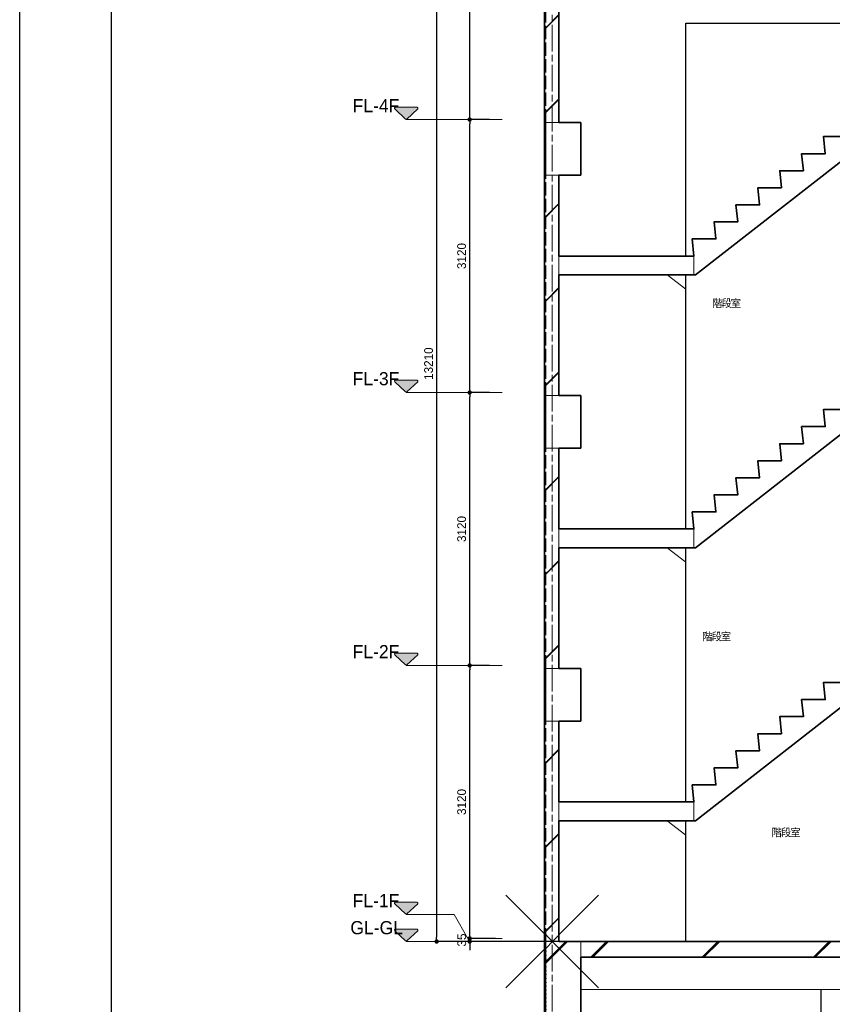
# Model space of a CAD drawing. Header units: millimetres. Extents: x -38341 to 3709, y -10682 to 48718.
# Tile 2 of 118: x -38341 to -29051, y -718 to 10536. Entities that reach past the tile are written whole.
import ezdxf

# ---------------------------------------------------------------- set-up
doc = ezdxf.new("R2010")
doc.units = ezdxf.units.MM
doc.header["$LTSCALE"] = 50
doc.header["$PDMODE"] = 1
doc.header["$PDSIZE"] = -2
for name, pattern in [('ISO-02 破線', [3.81, 3.048, -0.762]), ('ISO-07 点線', [0.889, 0.127, -0.762]), ('ISO-08 一点鎖線', [9.144, 6.096, -0.762, 1.524, -0.762])]:
    doc.linetypes.add(name, pattern=pattern)
doc.layers.add('00ライン-グリッド-線', color=13, linetype='ISO-08 一点鎖線', lineweight=5, true_color=0xff5454)
for name, color, linetype, lineweight in [('02モデリング-01スペース-2名前', 7, 'Continuous', 5), ('02モデリング-02基礎-基礎梁', 7, 'Continuous', 18), ('02モデリング-02基礎-基礎梁_ハッチング', 7, 'Continuous', 5), ('02モデリング-03スラブ', 7, 'Continuous', 5), ('02モデリング-03スラブ_ハッチング', 7, 'Continuous', 5), ('02モデリング-04壁-EV', 7, 'Continuous', 5), ('02モデリング-04壁-内部', 7, 'Continuous', 5), ('02モデリング-04壁-外部', 7, 'Continuous', 5), ('02モデリング-04壁-外部_ハッチング', 7, 'Continuous', 5), ('02モデリング-08階段', 7, 'Continuous', 25), ('02モデリング-08階段_ハッチング', 7, 'Continuous', 5), ('02モデリング-10梁', 7, 'Continuous', 18), ('02モデリング-10梁_ハッチング', 7, 'Continuous', 5), ('一般', 7, 'Continuous', 5), ('一般_ハッチング', 7, 'Continuous', 5), ('寸法', 7, 'Continuous', 5), ('断面スタイル', 7, 'Continuous', 35), ('解答例線', 7, 'Continuous', 5)]:
    doc.layers.add(name, color=color, linetype=linetype, lineweight=lineweight)
doc.styles.add('PT Sans Narrow', font='PTSans.ttc')
doc.styles.get("Standard").update_dxf_attribs({"font": 'txt', "bigfont": 'BIGFONT.SHX'})
doc.dimstyles.new('hiro2', dxfattribs={"dimtxt": 99.953704, "dimasz": 49.996948, "dimexe": 0, "dimexo": 75, "dimgap": 40, "dimtad": 1, "dimdsep": 46, "dimlunit": 6, "dimtxsty": 'PT Sans Narrow', "dimblk": 'DOT', "dimblk1": 'DOT', "dimblk2": 'DOT', "dimcen": 0, "dimazin": 0, "dimtfac": 0.8, "dimtix": 1, "dimtmove": 0, "dimatfit": 0, "dimldrblk": 'VW_FILLEDARROW', "dimfxl": 1, "dimfrac": 2, "dimtolj": 1, "dimarcsym": 0})

# ---------------------------------------------------------------- blocks, each defined once
blk = doc.blocks.new('Section-3')
at = {"layer": '02モデリング-02基礎-基礎梁', "color": 7, "linetype": 'Continuous', "lineweight": 18, "transparency": 33554687}
blk.add_line((-13535, -550), (-9235, -550), dxfattribs=at)
at = {"layer": '02モデリング-04壁-EV', "color": 7, "linetype": 'Continuous', "lineweight": 25, "transparency": 33554687}
blk.add_line((-10785, -1220), (-10785, -550), dxfattribs=at)
at = {"layer": '02モデリング-04壁-内部', "color": 7, "linetype": 'Continuous', "lineweight": 25, "transparency": 33554687}
blk.add_line((-12335, 4715), (-12335, 7620), dxfattribs=at)
at = {"layer": '02モデリング-04壁-内部', "color": 7, "linetype": 'Continuous', "lineweight": 25, "transparency": 33554687, "flags": 128}
blk.add_lwpolyline([(-12335, 7835), (-12335, 10495), (-10435, 10495), (-10435, 9395)], dxfattribs=at)
at = {"layer": '02モデリング-04壁-外部', "color": 7, "linetype": 'Continuous', "lineweight": 25, "transparency": 33554687}
for p, q in [((-12335, 1595), (-12335, 4500)), ((-12335, 0), (-12335, 1380))]:
    blk.add_line(p, q, dxfattribs=at)
at = {"layer": '02モデリング-08階段', "color": 7, "linetype": 'Continuous', "lineweight": 5, "transparency": 33554687}
for p, q in [((-12547, 7620), (-12335, 7455)), ((-12547, 4500), (-12335, 4335)), ((-12547, 1380), (-12335, 1215))]:
    blk.add_line(p, q, dxfattribs=at)
at = {"layer": '02モデリング-08階段', "color": 7, "linetype": 'Continuous', "lineweight": 5, "transparency": 33554687, "flags": 128}
for points in [[(-13785, 7620), (-13785, 7835), (-12240, 7835), (-12240, 7620), (-13785, 7620)], [(-13785, 4500), (-13785, 4715), (-12240, 4715), (-12240, 4500), (-13785, 4500)], [(-13785, 1380), (-13785, 1595), (-12240, 1595), (-12240, 1380), (-13785, 1380)]]:
    blk.add_lwpolyline(points, dxfattribs=at)
blk = doc.blocks.new('Section-4')
at = {"color": 255, "linetype": 'Continuous', "lineweight": 5}
blk.add_wipeout([(-13935, 0), (-13535, 0), (-13535, -1400), (-13935, -1400)], dxfattribs=at).dxf.layer = '02モデリング-02基礎-基礎梁_ハッチング'
at = {"color": 255, "linetype": 'Continuous', "lineweight": 5, "transparency": 33554687}
for points in [[(-10223, 9180), (-12223, 7620), (-12240, 7620), (-12240, 7835), (-12260, 8030), (-11990, 8030), (-12010, 8225), (-11740, 8225), (-11760, 8420), (-11490, 8420), (-11510, 8615), (-11240, 8615), (-11260, 8810), (-10990, 8810), (-11010, 9005), (-10740, 9005), (-10760, 9200), (-10490, 9200), (-10510, 9395), (-10490, 9395), (-10490, 9180)], [(-10223, 6060), (-12223, 4500), (-12240, 4500), (-12240, 4715), (-12260, 4910), (-11990, 4910), (-12010, 5105), (-11740, 5105), (-11760, 5300), (-11490, 5300), (-11510, 5495), (-11240, 5495), (-11260, 5690), (-10990, 5690), (-11010, 5885), (-10740, 5885), (-10760, 6080), (-10490, 6080), (-10510, 6275), (-10490, 6275), (-10490, 6060)], [(-10223, 2940), (-12223, 1380), (-12240, 1380), (-12240, 1595), (-12260, 1790), (-11990, 1790), (-12010, 1985), (-11740, 1985), (-11760, 2180), (-11490, 2180), (-11510, 2375), (-11240, 2375), (-11260, 2570), (-10990, 2570), (-11010, 2765), (-10740, 2765), (-10760, 2960), (-10490, 2960), (-10510, 3155), (-10490, 3155), (-10490, 2940)]]:
    blk.add_wipeout(points, dxfattribs=at).dxf.layer = '02モデリング-08階段_ハッチング'
at = {"layer": '02モデリング-02基礎-基礎梁_ハッチング', "linetype": 'Continuous', "lineweight": 5}
h = blk.add_hatch(dxfattribs=at)
h.set_pattern_fill('鉄筋コンクリート [CN] HF-スラブ', style=0, pattern_type=2)
h.set_pattern_definition([(45, (-13726.05, -713.3), (-621.7, 650.7), []), (45, (-13720.9, -719.4), (-621.8, 650.7), []), (45, (-13717.1, -726.5), (-621.8, 650.7), [])])
h.paths.add_polyline_path([(-13935, 0), (-13535, 0), (-13535, -1400), (-13935, -1400)])
at = {"color": 255, "linetype": 'Continuous', "lineweight": 5, "transparency": 33554687}
blk.add_wipeout([(-12240, 7835), (-12240, 7620), (-13785, 7620), (-13785, 7835)], dxfattribs=at).dxf.layer = '02モデリング-08階段_ハッチング'
for points, layer in [([(-13535, 0), (-13535, -180), (-9235, -180), (-9235, 0)], '02モデリング-03スラブ_ハッチング'), ([(-13950, 0), (-13950, -1000), (-13935, -1000), (-13935, 0)], '02モデリング-04壁-外部_ハッチング')]:
    blk.add_wipeout(points, dxfattribs=at).dxf.layer = layer
at = {"layer": '02モデリング-03スラブ_ハッチング', "linetype": 'Continuous', "lineweight": 5, "transparency": 33554687}
h = blk.add_hatch(dxfattribs=at)
h.set_pattern_fill('鉄筋コンクリート [CN] HF-スラブ', style=0, pattern_type=2)
h.set_pattern_definition([(45, (-11376.05, -103.3), (-621.74, 650.72), []), (45, (-11370.9, -109.4), (-621.8, 650.67), []), (45, (-11367.1, -116.5), (-621.8, 650.67), [])])
h.paths.add_polyline_path([(-13535, 0), (-13535, -180), (-9235, -180), (-9235, 0)])
at = {"color": 255, "linetype": 'Continuous', "lineweight": 5, "transparency": 33554687}
blk.add_wipeout([(-13935, 0), (-13935, 2520), (-13785, 2520), (-13785, 0)], dxfattribs=at).dxf.layer = '02モデリング-04壁-外部_ハッチング'
at = {"layer": '02モデリング-04壁-外部_ハッチング', "linetype": 'Continuous', "lineweight": 5, "transparency": 33554687}
h = blk.add_hatch(dxfattribs=at)
h.set_pattern_fill('鉄筋コンクリート [CN] HF-壁用', angle=90, style=0, pattern_type=2)
h.set_pattern_definition([(45, (-13823.7, 1292.87), (-21689, -20726.47), []), (45, (-13824.64, 1295.36), (-21689, -20726.47), []), (45, (-13826.2, 1296.9), (-21689, -20726.47), [])])
h.paths.add_polyline_path([(-13935, 0), (-13935, 2520), (-13785, 2520), (-13785, 0)])
at = {"color": 255, "linetype": 'Continuous', "lineweight": 5, "transparency": 33554687}
for points, layer in [([(-13935, 0), (-13935, 3120), (-13950, 3120), (-13950, 0)], '02モデリング-04壁-外部_ハッチング'), ([(-13785, 1380), (-13785, 1595), (-12240, 1595), (-12240, 1380)], '02モデリング-08階段_ハッチング')]:
    blk.add_wipeout(points, dxfattribs=at).dxf.layer = layer
at = {"color": 255, "linetype": 'Continuous', "lineweight": 5}
blk.add_wipeout([(-13935, 3120), (-13935, 2520), (-13535, 2520), (-13535, 3120)], dxfattribs=at).dxf.layer = '02モデリング-10梁_ハッチング'
at = {"layer": '02モデリング-10梁_ハッチング', "linetype": 'Continuous', "lineweight": 5}
h = blk.add_hatch(dxfattribs=at)
h.set_pattern_fill('鉄筋コンクリート [CN] HF-スラブ', style=0, pattern_type=2)
h.set_pattern_definition([(45, (-13726.05, 2806.7), (-621.7, 650.7), []), (45, (-13720.9, 2800.6), (-621.8, 650.7), []), (45, (-13717.1, 2793.5), (-621.8, 650.7), [])])
h.paths.add_polyline_path([(-13935, 3120), (-13935, 2520), (-13535, 2520), (-13535, 3120)])
at = {"color": 255, "linetype": 'Continuous', "lineweight": 5, "transparency": 33554687}
blk.add_wipeout([(-13935, 3120), (-13935, 5640), (-13785, 5640), (-13785, 3120)], dxfattribs=at).dxf.layer = '02モデリング-04壁-外部_ハッチング'
at = {"layer": '02モデリング-04壁-外部_ハッチング', "linetype": 'Continuous', "lineweight": 5, "transparency": 33554687}
h = blk.add_hatch(dxfattribs=at)
h.set_pattern_fill('鉄筋コンクリート [CN] HF-壁用', angle=90, style=0, pattern_type=2)
h.set_pattern_definition([(45, (-13823.7, 4412.87), (-21689, -20726.47), []), (45, (-13824.64, 4415.36), (-21689, -20726.47), []), (45, (-13826.2, 4416.9), (-21689, -20726.47), [])])
h.paths.add_polyline_path([(-13935, 3120), (-13935, 5640), (-13785, 5640), (-13785, 3120)])
at = {"color": 255, "linetype": 'Continuous', "lineweight": 5, "transparency": 33554687}
for points, layer in [([(-13935, 3120), (-13935, 6240), (-13950, 6240), (-13950, 3120)], '02モデリング-04壁-外部_ハッチング'), ([(-12240, 4715), (-12240, 4500), (-13785, 4500), (-13785, 4715)], '02モデリング-08階段_ハッチング')]:
    blk.add_wipeout(points, dxfattribs=at).dxf.layer = layer
at = {"color": 255, "linetype": 'Continuous', "lineweight": 5}
blk.add_wipeout([(-13935, 6240), (-13935, 5640), (-13535, 5640), (-13535, 6240)], dxfattribs=at).dxf.layer = '02モデリング-10梁_ハッチング'
at = {"layer": '02モデリング-10梁_ハッチング', "linetype": 'Continuous', "lineweight": 5}
h = blk.add_hatch(dxfattribs=at)
h.set_pattern_fill('鉄筋コンクリート [CN] HF-スラブ', style=0, pattern_type=2)
h.set_pattern_definition([(45, (-13726.05, 5926.7), (-621.7, 650.7), []), (45, (-13720.9, 5920.6), (-621.8, 650.7), []), (45, (-13717.1, 5913.5), (-621.8, 650.7), [])])
h.paths.add_polyline_path([(-13935, 6240), (-13935, 5640), (-13535, 5640), (-13535, 6240)])
at = {"color": 255, "linetype": 'Continuous', "lineweight": 5, "transparency": 33554687}
blk.add_wipeout([(-13935, 6240), (-13935, 8760), (-13785, 8760), (-13785, 6240)], dxfattribs=at).dxf.layer = '02モデリング-04壁-外部_ハッチング'
at = {"layer": '02モデリング-04壁-外部_ハッチング', "linetype": 'Continuous', "lineweight": 5, "transparency": 33554687}
h = blk.add_hatch(dxfattribs=at)
h.set_pattern_fill('鉄筋コンクリート [CN] HF-壁用', angle=90, style=0, pattern_type=2)
h.set_pattern_definition([(45, (-13823.7, 7532.87), (-21689, -20726.47), []), (45, (-13824.64, 7535.36), (-21689, -20726.47), []), (45, (-13826.2, 7536.9), (-21689, -20726.47), [])])
h.paths.add_polyline_path([(-13935, 6240), (-13935, 8760), (-13785, 8760), (-13785, 6240)])
at = {"color": 255, "linetype": 'Continuous', "lineweight": 5, "transparency": 33554687}
blk.add_wipeout([(-13935, 6240), (-13935, 9360), (-13950, 9360), (-13950, 6240)], dxfattribs=at).dxf.layer = '02モデリング-04壁-外部_ハッチング'
at = {"color": 255, "linetype": 'Continuous', "lineweight": 5}
blk.add_wipeout([(-13935, 9360), (-13935, 8760), (-13535, 8760), (-13535, 9360)], dxfattribs=at).dxf.layer = '02モデリング-10梁_ハッチング'
at = {"layer": '02モデリング-10梁_ハッチング', "linetype": 'Continuous', "lineweight": 5}
h = blk.add_hatch(dxfattribs=at)
h.set_pattern_fill('鉄筋コンクリート [CN] HF-スラブ', style=0, pattern_type=2)
h.set_pattern_definition([(45, (-13726.05, 9046.7), (-621.7, 650.7), []), (45, (-13720.9, 9040.6), (-621.8, 650.7), []), (45, (-13717.1, 9033.5), (-621.8, 650.7), [])])
h.paths.add_polyline_path([(-13935, 9360), (-13935, 8760), (-13535, 8760), (-13535, 9360)])
at = {"color": 255, "linetype": 'Continuous', "lineweight": 5, "transparency": 33554687}
blk.add_wipeout([(-13935, 9360), (-13935, 11880), (-13785, 11880), (-13785, 9360)], dxfattribs=at).dxf.layer = '02モデリング-04壁-外部_ハッチング'
at = {"layer": '02モデリング-04壁-外部_ハッチング', "linetype": 'Continuous', "lineweight": 5, "transparency": 33554687}
h = blk.add_hatch(dxfattribs=at)
h.set_pattern_fill('鉄筋コンクリート [CN] HF-壁用', angle=90, style=0, pattern_type=2)
h.set_pattern_definition([(45, (-13823.7, 10652.87), (-21689, -20726.47), []), (45, (-13824.64, 10655.36), (-21689, -20726.47), []), (45, (-13826.2, 10656.9), (-21689, -20726.47), [])])
h.paths.add_polyline_path([(-13935, 9360), (-13935, 11880), (-13785, 11880), (-13785, 9360)])
at = {"color": 255, "linetype": 'Continuous', "lineweight": 5, "transparency": 33554687}
blk.add_wipeout([(-13935, 9360), (-13935, 12480), (-13950, 12480), (-13950, 9360)], dxfattribs=at).dxf.layer = '02モデリング-04壁-外部_ハッチング'
blk = doc.blocks.new('Section-5')
at = {"layer": '02モデリング-02基礎-基礎梁', "color": 7, "linetype": 'Continuous', "lineweight": 18, "transparency": 33554687}
for p, q in [((-13935, 0), (-13535, 0)), ((-13935, -1400), (-13935, 0)), ((-13535, 0), (-13535, -1400))]:
    blk.add_line(p, q, dxfattribs=at)
at = {"layer": '02モデリング-03スラブ', "color": 7, "linetype": 'Continuous', "lineweight": 5, "transparency": 33554687}
for p, q in [((-13535, 0), (-13535, -180)), ((-9235, 0), (-13535, 0)), ((-13535, -180), (-9235, -180))]:
    blk.add_line(p, q, dxfattribs=at)
at = {"layer": '02モデリング-04壁-外部', "color": 7, "linetype": 'Continuous', "lineweight": 25, "transparency": 33554687}
for p, q in [((-13950, 9360), (-13950, 12480)), ((-13950, 6240), (-13950, 9360)), ((-13950, 3120), (-13950, 6240)), ((-13950, 0), (-13950, 3120)), ((-13950, -1000), (-13950, 0))]:
    blk.add_line(p, q, dxfattribs=at)
at = {"layer": '02モデリング-04壁-外部', "color": 7, "linetype": 'ISO-02 破線', "lineweight": 18, "transparency": 33554687}
for p, q in [((-13935, 9360), (-13935, 12480)), ((-13935, 6240), (-13935, 9360)), ((-13935, 3120), (-13935, 6240)), ((-13935, 0), (-13935, 3120))]:
    blk.add_line(p, q, dxfattribs=at)
at = {"layer": '02モデリング-04壁-外部', "color": 7, "linetype": 'Continuous', "lineweight": 18, "transparency": 33554687}
for p, q in [((-13785, 9360), (-13785, 11880)), ((-13785, 6240), (-13785, 8760)), ((-13785, 3120), (-13785, 5640)), ((-13785, 0), (-13785, 2520))]:
    blk.add_line(p, q, dxfattribs=at)
at = {"layer": '02モデリング-04壁-外部', "color": 7, "linetype": 'Continuous', "lineweight": 5, "transparency": 33554687}
for p, q in [((-13950, 9360), (-13935, 9360)), ((-13950, 9360), (-13935, 9360)), ((-13935, 9360), (-13785, 9360)), ((-13935, 8760), (-13785, 8760)), ((-13950, 6240), (-13935, 6240)), ((-13950, 6240), (-13935, 6240)), ((-13935, 6240), (-13785, 6240)), ((-13935, 5640), (-13785, 5640)), ((-13950, 3120), (-13935, 3120)), ((-13950, 3120), (-13935, 3120)), ((-13935, 3120), (-13785, 3120)), ((-13935, 2520), (-13785, 2520)), ((-13950, 0), (-13935, 0)), ((-13950, 0), (-13935, 0)), ((-13935, 0), (-13785, 0))]:
    blk.add_line(p, q, dxfattribs=at)
at = {"layer": '02モデリング-04壁-外部', "color": 7, "linetype": 'ISO-07 点線', "lineweight": 18, "transparency": 33554687}
blk.add_line((-13935, -1000), (-13935, 0), dxfattribs=at)
at = {"layer": '02モデリング-08階段', "color": 7, "linetype": 'Continuous', "lineweight": 5, "transparency": 33554687}
for p, q in [((-10223, 9180), (-12223, 7620)), ((-10740, 9005), (-10760, 9200)), ((-10760, 9200), (-10490, 9200)), ((-10990, 8810), (-11010, 9005)), ((-11010, 9005), (-10740, 9005)), ((-11240, 8615), (-11260, 8810)), ((-11260, 8810), (-10990, 8810)), ((-11490, 8420), (-11510, 8615)), ((-11510, 8615), (-11240, 8615)), ((-11740, 8225), (-11760, 8420)), ((-11760, 8420), (-11490, 8420)), ((-11990, 8030), (-12010, 8225)), ((-12010, 8225), (-11740, 8225)), ((-12240, 7835), (-12260, 8030)), ((-12260, 8030), (-11990, 8030)), ((-13785, 7620), (-13785, 7835)), ((-13785, 7835), (-12240, 7835)), ((-12240, 7620), (-12240, 7835)), ((-12240, 7835), (-12240, 7620)), ((-12240, 7620), (-13785, 7620)), ((-12223, 7620), (-12240, 7620)), ((-10740, 5885), (-10760, 6080)), ((-10760, 6080), (-10490, 6080)), ((-10223, 6060), (-12223, 4500)), ((-10990, 5690), (-11010, 5885)), ((-11010, 5885), (-10740, 5885)), ((-11240, 5495), (-11260, 5690)), ((-11260, 5690), (-10990, 5690)), ((-11490, 5300), (-11510, 5495)), ((-11510, 5495), (-11240, 5495)), ((-11740, 5105), (-11760, 5300)), ((-11760, 5300), (-11490, 5300)), ((-11990, 4910), (-12010, 5105)), ((-12010, 5105), (-11740, 5105)), ((-12240, 4715), (-12260, 4910)), ((-12260, 4910), (-11990, 4910)), ((-13785, 4500), (-13785, 4715)), ((-13785, 4715), (-12240, 4715)), ((-12240, 4500), (-12240, 4715)), ((-12240, 4715), (-12240, 4500)), ((-12240, 4500), (-13785, 4500)), ((-12223, 4500), (-12240, 4500)), ((-10223, 2940), (-12223, 1380)), ((-10740, 2765), (-10760, 2960)), ((-10760, 2960), (-10490, 2960)), ((-10990, 2570), (-11010, 2765)), ((-11010, 2765), (-10740, 2765)), ((-11240, 2375), (-11260, 2570)), ((-11260, 2570), (-10990, 2570)), ((-11490, 2180), (-11510, 2375)), ((-11510, 2375), (-11240, 2375)), ((-11740, 1985), (-11760, 2180)), ((-11760, 2180), (-11490, 2180)), ((-11990, 1790), (-12010, 1985)), ((-12010, 1985), (-11740, 1985)), ((-12240, 1595), (-12260, 1790)), ((-12260, 1790), (-11990, 1790)), ((-13785, 1380), (-13785, 1595)), ((-13785, 1595), (-12240, 1595)), ((-12240, 1380), (-12240, 1595)), ((-12240, 1595), (-12240, 1380)), ((-12240, 1380), (-13785, 1380)), ((-12223, 1380), (-12240, 1380))]:
    blk.add_line(p, q, dxfattribs=at)
at = {"layer": '02モデリング-10梁', "color": 7, "linetype": 'Continuous', "lineweight": 18, "transparency": 33554687}
for p, q in [((-13935, 9360), (-13935, 8760)), ((-13535, 9360), (-13935, 9360)), ((-13535, 8760), (-13535, 9360)), ((-13935, 8760), (-13535, 8760)), ((-13935, 6240), (-13935, 5640)), ((-13535, 6240), (-13935, 6240)), ((-13535, 5640), (-13535, 6240)), ((-13935, 5640), (-13535, 5640)), ((-13935, 3120), (-13935, 2520)), ((-13535, 3120), (-13935, 3120)), ((-13535, 2520), (-13535, 3120)), ((-13935, 2520), (-13535, 2520))]:
    blk.add_line(p, q, dxfattribs=at)
at = {"layer": '断面スタイル', "transparency": 33554687, "flags": 128}
for points in [[(-9235, -1400), (-9235, -180), (-13535, -180), (-13535, -1400)], [(-13950, -1000), (-13950, 13210), (-13935, 13210), (-13935, 13146), (-13934, 13196), (-13927, 13206), (-13653, 13191), (-13642, 13186), (-13639, 13183), (-13638, 13180), (-13637, 13179), (-13635, 13176), (-13635, 13060), (-13684, 13060), (-13684, 13065), (-13693, 13065), (-13693, 13060), (-13785, 13060), (-13785, 12572), (-8835, 12572)], [(-9235, 12357), (-13535, 12357), (-13535, 11880), (-13785, 11880), (-13785, 9360), (-13535, 9360), (-13535, 8760), (-13785, 8760), (-13785, 7835), (-12240, 7835), (-12260, 8030), (-11990, 8030), (-12010, 8225), (-11740, 8225), (-11760, 8420), (-11490, 8420), (-11510, 8615), (-11240, 8615), (-11260, 8810), (-10990, 8810), (-11010, 9005), (-10740, 9005), (-10760, 9200), (-10490, 9200)], [(-10223, 9180), (-12223, 7620), (-13785, 7620), (-13785, 6240), (-13535, 6240), (-13535, 5640), (-13785, 5640), (-13785, 4715), (-12240, 4715), (-12260, 4910), (-11990, 4910), (-12010, 5105), (-11740, 5105), (-11760, 5300), (-11490, 5300), (-11510, 5495), (-11240, 5495), (-11260, 5690), (-10990, 5690), (-11010, 5885), (-10740, 5885), (-10760, 6080), (-10490, 6080)], [(-10223, 6060), (-12223, 4500), (-13785, 4500), (-13785, 3120), (-13535, 3120), (-13535, 2520), (-13785, 2520), (-13785, 1595), (-12240, 1595), (-12260, 1790), (-11990, 1790), (-12010, 1985), (-11740, 1985), (-11760, 2180), (-11490, 2180), (-11510, 2375), (-11240, 2375), (-11260, 2570), (-10990, 2570), (-11010, 2765), (-10740, 2765), (-10760, 2960), (-10490, 2960)]]:
    blk.add_lwpolyline(points, dxfattribs=at)
blk.add_lwpolyline([(-7510, 2455), (-7510, 2940), (-8835, 2940), (-8835, 2520), (-9235, 2520), (-9235, 2940), (-10223, 2940), (-12223, 1380), (-13785, 1380), (-13785, 0), (-10428, 0), (-10428, 35), (-7510, 35), (-7510, 2435), (-10435, 2435), (-10435, 2455), (-8272, 2455)], close=True, dxfattribs=at)
blk = doc.blocks.new('グリッド線-2')
at = {"layer": '00ライン-グリッド-線', "transparency": 33554687}
blk.add_line((0, 0), (0, -14980), dxfattribs=at)
at = {"layer": '00ライン-グリッド-線', "color": 0, "flags": 1}
for tag in ['IFC_UUID', 'instanceID']:
    blk.add_attdef(tag, (-15134, -22934), '', height=0.18, dxfattribs=at)
blk = doc.blocks.new('グループ-26')
at = {"layer": '02モデリング-04壁-外部_ハッチング', "linetype": 'Continuous', "lineweight": 0, "transparency": 33554687}
h = blk.add_hatch(color=7, dxfattribs=at)
edge = h.paths.add_edge_path()
edge.add_arc((125, 130), 10, 313.0251, 450)
edge.add_line((125, 140), (-125, 140))
edge.add_arc((-125, 130), 10, 90, 226.9749)
edge.add_line((-131, 123), (-7, 6))
edge.add_arc((0, 14), 10, 226.9749, 313.0251)
edge.add_line((7, 6), (131, 123))
at = {"layer": '02モデリング-04壁-外部', "color": 7, "linetype": 'Continuous', "lineweight": 5, "transparency": 33554687, "flags": 128}
blk.add_lwpolyline([(131, 123, 0.680716), (125, 140), (-125, 140, 0.680716), (-131, 123), (-7, 6, 0.394163), (7, 6)], format="xyb", close=True, dxfattribs=at)
at = {"color": 255, "lineweight": 5, "transparency": 33554687}
blk.add_wipeout([(-613, 5), (-202, 5), (-202, 274), (-613, 274)], dxfattribs=at).dxf.layer = '02モデリング-04壁-外部_ハッチング'
at = {"layer": '02モデリング-04壁-外部', "color": 7, "transparency": 33554687, "insert": (-613, 233), "char_height": 149.9, "attachment_point": 1, "line_spacing_factor": 1.098512, "style": 'PT Sans Narrow'}
blk.add_mtext('FL-4F', dxfattribs=at)
blk = doc.blocks.new('レベル基準線-9')
at = {"layer": '02モデリング-04壁-外部', "color": 7, "linetype": 'Continuous', "lineweight": 5, "transparency": 33554687, "flags": 128}
blk.add_lwpolyline([(0, 0), (1095, 0)], dxfattribs=at)
at = {"layer": '02モデリング-04壁-外部', "color": 7, "transparency": 33554687}
blk.add_blockref('グループ-26', (0, 0), dxfattribs=at)
blk = doc.blocks.new('グループ-27')
at = {"layer": '02モデリング-04壁-外部_ハッチング', "linetype": 'Continuous', "lineweight": 0, "transparency": 33554687}
h = blk.add_hatch(color=7, dxfattribs=at)
edge = h.paths.add_edge_path()
edge.add_arc((125, 130), 10, 313.0251, 450)
edge.add_line((125, 140), (-125, 140))
edge.add_arc((-125, 130), 10, 90, 226.9749)
edge.add_line((-131, 123), (-7, 6))
edge.add_arc((0, 14), 10, 226.9749, 313.0251)
edge.add_line((7, 6), (131, 123))
at = {"layer": '02モデリング-04壁-外部', "color": 7, "linetype": 'Continuous', "lineweight": 5, "transparency": 33554687, "flags": 128}
blk.add_lwpolyline([(131, 123, 0.680716), (125, 140), (-125, 140, 0.680716), (-131, 123), (-7, 6, 0.394163), (7, 6)], format="xyb", close=True, dxfattribs=at)
at = {"color": 255, "lineweight": 5, "transparency": 33554687}
blk.add_wipeout([(-613, 5), (-202, 5), (-202, 274), (-613, 274)], dxfattribs=at).dxf.layer = '02モデリング-04壁-外部_ハッチング'
at = {"layer": '02モデリング-04壁-外部', "color": 7, "transparency": 33554687, "insert": (-613, 233), "char_height": 149.9, "attachment_point": 1, "line_spacing_factor": 1.098512, "style": 'PT Sans Narrow'}
blk.add_mtext('FL-3F', dxfattribs=at)
blk = doc.blocks.new('レベル基準線-10')
at = {"layer": '02モデリング-04壁-外部', "color": 7, "linetype": 'Continuous', "lineweight": 5, "transparency": 33554687, "flags": 128}
blk.add_lwpolyline([(0, 0), (1095, 0)], dxfattribs=at)
at = {"layer": '02モデリング-04壁-外部', "color": 7, "transparency": 33554687}
blk.add_blockref('グループ-27', (0, 0), dxfattribs=at)
blk = doc.blocks.new('グループ-28')
at = {"layer": '02モデリング-04壁-外部_ハッチング', "linetype": 'Continuous', "lineweight": 0, "transparency": 33554687}
h = blk.add_hatch(color=7, dxfattribs=at)
edge = h.paths.add_edge_path()
edge.add_arc((125, 130), 10, 313.0251, 450)
edge.add_line((125, 140), (-125, 140))
edge.add_arc((-125, 130), 10, 90, 226.9749)
edge.add_line((-131, 123), (-7, 6))
edge.add_arc((0, 14), 10, 226.9749, 313.0251)
edge.add_line((7, 6), (131, 123))
at = {"layer": '02モデリング-04壁-外部', "color": 7, "linetype": 'Continuous', "lineweight": 5, "transparency": 33554687, "flags": 128}
blk.add_lwpolyline([(131, 123, 0.680716), (125, 140), (-125, 140, 0.680716), (-131, 123), (-7, 6, 0.394163), (7, 6)], format="xyb", close=True, dxfattribs=at)
at = {"color": 255, "lineweight": 5, "transparency": 33554687}
blk.add_wipeout([(-613, 5), (-202, 5), (-202, 274), (-613, 274)], dxfattribs=at).dxf.layer = '02モデリング-04壁-外部_ハッチング'
at = {"layer": '02モデリング-04壁-外部', "color": 7, "transparency": 33554687, "insert": (-613, 233), "char_height": 149.9, "attachment_point": 1, "line_spacing_factor": 1.098512, "style": 'PT Sans Narrow'}
blk.add_mtext('FL-2F', dxfattribs=at)
blk = doc.blocks.new('レベル基準線-11')
at = {"layer": '02モデリング-04壁-外部', "color": 7, "linetype": 'Continuous', "lineweight": 5, "transparency": 33554687, "flags": 128}
blk.add_lwpolyline([(0, 0), (1095, 0)], dxfattribs=at)
at = {"layer": '02モデリング-04壁-外部', "color": 7, "transparency": 33554687}
blk.add_blockref('グループ-28', (0, 0), dxfattribs=at)
blk = doc.blocks.new('グループ-29')
at = {"layer": '02モデリング-04壁-外部_ハッチング', "linetype": 'Continuous', "lineweight": 0, "transparency": 33554687}
h = blk.add_hatch(color=7, dxfattribs=at)
edge = h.paths.add_edge_path()
edge.add_arc((125, 404), 10, 313.0251, 450)
edge.add_line((125, 414), (-125, 414))
edge.add_arc((-125, 404), 10, 90, 226.9749)
edge.add_line((-131, 396), (-7, 280))
edge.add_arc((0, 287), 10, 226.9749, 313.0251)
edge.add_line((7, 280), (131, 396))
at = {"layer": '02モデリング-04壁-外部', "color": 7, "linetype": 'Continuous', "lineweight": 5, "transparency": 33554687, "flags": 128}
blk.add_lwpolyline([(131, 396, 0.680716), (125, 414), (-125, 414, 0.680716), (-131, 396), (-7, 280, 0.394163), (7, 280)], format="xyb", close=True, dxfattribs=at)
at = {"color": 255, "lineweight": 5, "transparency": 33554687}
blk.add_wipeout([(-613, 279), (-202, 279), (-202, 547), (-613, 547)], dxfattribs=at).dxf.layer = '02モデリング-04壁-外部_ハッチング'
at = {"layer": '02モデリング-04壁-外部', "color": 7, "transparency": 33554687, "insert": (-613, 507), "char_height": 149.9, "attachment_point": 1, "line_spacing_factor": 1.098512, "style": 'PT Sans Narrow'}
blk.add_mtext('FL-1F', dxfattribs=at)
blk = doc.blocks.new('レベル基準線-12')
at = {"layer": '02モデリング-04壁-外部', "color": 7, "linetype": 'Continuous', "lineweight": 5, "transparency": 33554687, "flags": 128}
blk.add_lwpolyline([(0, 274), (547, 274), (705, 0), (1095, 0)], dxfattribs=at)
at = {"layer": '02モデリング-04壁-外部', "color": 7, "transparency": 33554687}
blk.add_blockref('グループ-29', (0, 0), dxfattribs=at)
blk = doc.blocks.new('グループ-30')
at = {"layer": '02モデリング-04壁-外部_ハッチング', "linetype": 'Continuous', "lineweight": 0, "transparency": 33554687}
h = blk.add_hatch(color=7, dxfattribs=at)
edge = h.paths.add_edge_path()
edge.add_arc((125, 130), 10, 313.0251, 450)
edge.add_line((125, 140), (-125, 140))
edge.add_arc((-125, 130), 10, 90, 226.9749)
edge.add_line((-131, 123), (-7, 6))
edge.add_arc((0, 14), 10, 226.9749, 313.0251)
edge.add_line((7, 6), (131, 123))
at = {"layer": '02モデリング-04壁-外部', "color": 7, "linetype": 'Continuous', "lineweight": 5, "transparency": 33554687, "flags": 128}
blk.add_lwpolyline([(131, 123, 0.680716), (125, 140), (-125, 140, 0.680716), (-131, 123), (-7, 6, 0.394163), (7, 6)], format="xyb", close=True, dxfattribs=at)
at = {"color": 255, "lineweight": 5, "transparency": 33554687}
blk.add_wipeout([(-639, 5), (-202, 5), (-202, 274), (-639, 274)], dxfattribs=at).dxf.layer = '02モデリング-04壁-外部_ハッチング'
at = {"layer": '02モデリング-04壁-外部', "color": 7, "transparency": 33554687, "insert": (-639, 233), "char_height": 149.9, "attachment_point": 1, "line_spacing_factor": 1.098512, "style": 'PT Sans Narrow'}
blk.add_mtext('GL-GL', dxfattribs=at)
blk = doc.blocks.new('レベル基準線-13')
at = {"layer": '02モデリング-04壁-外部', "color": 7, "linetype": 'Continuous', "lineweight": 5, "transparency": 33554687, "flags": 128}
blk.add_lwpolyline([(0, 0), (1095, 0)], dxfattribs=at)
at = {"layer": '02モデリング-04壁-外部', "color": 7, "transparency": 33554687}
blk.add_blockref('グループ-30', (0, 0), dxfattribs=at)
blk = doc.blocks.new('_Dot')
at = {"color": 0, "linetype": 'ByBlock', "lineweight": -2}
blk.add_line((-0.5, 0), (-1, 0), dxfattribs=at)
at = {"color": 0, "linetype": 'ByBlock', "const_width": 0.5}
blk.add_lwpolyline([(-0.25, 0, 1), (0.25, 0, 1)], format="xyb", close=True, dxfattribs=at)
blk = doc.blocks.new('*D88')
at = {"layer": 'Defpoints', "color": 0, "transparency": 33554687}
for p in [(-32827, 13210), (-32827, 0), (-33574, 0)]:
    blk.add_point(p, dxfattribs=at)
at = {"layer": '寸法', "color": 0, "linetype": 'Continuous', "lineweight": -2, "transparency": 33554687}
for p, q in [((-32902, 13210), (-33574, 13210)), ((-33574, 13160), (-33574, 50)), ((-32902, 0), (-33574, 0))]:
    blk.add_line(p, q, dxfattribs=at)
at = {"layer": '寸法', "color": 0, "lineweight": -2, "xscale": 49.99694824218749, "yscale": 49.99694824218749, "zscale": 49.99694824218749}
for p, rotation in [((-33574, 13210), 90), ((-33574, 0), 270)]:
    blk.add_blockref('_Dot', p, dxfattribs=dict(at, rotation=rotation))
at = {"layer": '寸法', "color": 0, "lineweight": 5, "transparency": 33554687, "insert": (-33666, 6605), "char_height": 100, "attachment_point": 5, "rotation": 90, "style": 'PT Sans Narrow'}
blk.add_mtext('\\A1;13210', dxfattribs=at)
blk = doc.blocks.new('VW_FILLEDARROW')
at = {"linetype": 'Continuous', "lineweight": 0, "transparency": 16777216}
blk.add_hatch(color=0, dxfattribs=at).paths.add_polyline_path([(-1.2, 0.32), (0, 0), (-1.2, -0.32), (-0.9, 0)])
at = {"color": 0, "linetype": 'Continuous', "lineweight": 5, "transparency": 16777216, "flags": 128}
blk.add_lwpolyline([(-1.2, 0.32), (0, 0), (-1.2, -0.32), (-0.9, 0)], close=True, dxfattribs=at)
blk = doc.blocks.new('*D90')
at = {"layer": 'Defpoints', "color": 0, "transparency": 33554687}
for p in [(-33196, 12515), (-32896, 12515), (-32896, 9395)]:
    blk.add_point(p, dxfattribs=at)
at = {"layer": '寸法', "color": 0, "linetype": 'Continuous', "lineweight": -2, "transparency": 33554687}
for p, q in [((-32971, 12515), (-33196, 12515)), ((-33196, 9445), (-33196, 12465)), ((-32971, 9395), (-33196, 9395))]:
    blk.add_line(p, q, dxfattribs=at)
at = {"layer": '寸法', "color": 0, "lineweight": -2, "xscale": 49.99694824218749, "yscale": 49.99694824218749, "zscale": 49.99694824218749}
for p, rotation in [((-33196, 12515), 90), ((-33196, 9395), 270)]:
    blk.add_blockref('_Dot', p, dxfattribs=dict(at, rotation=rotation))
at = {"layer": '寸法', "color": 0, "lineweight": 5, "transparency": 33554687, "insert": (-33288, 10955), "char_height": 100, "attachment_point": 5, "rotation": 90, "style": 'PT Sans Narrow'}
blk.add_mtext('\\A1;3120', dxfattribs=at)
blk = doc.blocks.new('*D91')
at = {"layer": 'Defpoints', "color": 0, "transparency": 33554687}
for p in [(-33196, 9395), (-32896, 9395), (-32896, 6275)]:
    blk.add_point(p, dxfattribs=at)
at = {"layer": '寸法', "color": 0, "linetype": 'Continuous', "lineweight": -2, "transparency": 33554687}
for p, q in [((-32971, 9395), (-33196, 9395)), ((-33196, 6325), (-33196, 9345)), ((-32971, 6275), (-33196, 6275))]:
    blk.add_line(p, q, dxfattribs=at)
at = {"layer": '寸法', "color": 0, "lineweight": -2, "xscale": 49.99694824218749, "yscale": 49.99694824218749, "zscale": 49.99694824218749}
for p, rotation in [((-33196, 9395), 90), ((-33196, 6275), 270)]:
    blk.add_blockref('_Dot', p, dxfattribs=dict(at, rotation=rotation))
at = {"layer": '寸法', "color": 0, "lineweight": 5, "transparency": 33554687, "insert": (-33288, 7835), "char_height": 100, "attachment_point": 5, "rotation": 90, "style": 'PT Sans Narrow'}
blk.add_mtext('\\A1;3120', dxfattribs=at)
blk = doc.blocks.new('*D92')
at = {"layer": 'Defpoints', "color": 0, "transparency": 33554687}
for p in [(-33196, 6275), (-32896, 6275), (-32896, 3155)]:
    blk.add_point(p, dxfattribs=at)
at = {"layer": '寸法', "color": 0, "linetype": 'Continuous', "lineweight": -2, "transparency": 33554687}
for p, q in [((-32971, 6275), (-33196, 6275)), ((-33196, 3205), (-33196, 6225)), ((-32971, 3155), (-33196, 3155))]:
    blk.add_line(p, q, dxfattribs=at)
at = {"layer": '寸法', "color": 0, "lineweight": -2, "xscale": 49.99694824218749, "yscale": 49.99694824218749, "zscale": 49.99694824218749}
for p, rotation in [((-33196, 6275), 90), ((-33196, 3155), 270)]:
    blk.add_blockref('_Dot', p, dxfattribs=dict(at, rotation=rotation))
at = {"layer": '寸法', "color": 0, "lineweight": 5, "transparency": 33554687, "insert": (-33288, 4715), "char_height": 100, "attachment_point": 5, "rotation": 90, "style": 'PT Sans Narrow'}
blk.add_mtext('\\A1;3120', dxfattribs=at)
blk = doc.blocks.new('*D93')
at = {"layer": 'Defpoints', "color": 0, "transparency": 33554687}
for p in [(-33196, 3155), (-32896, 3155), (-32827, 35)]:
    blk.add_point(p, dxfattribs=at)
at = {"layer": '寸法', "color": 0, "linetype": 'Continuous', "lineweight": -2, "transparency": 33554687}
for p, q in [((-32971, 3155), (-33196, 3155)), ((-33196, 85), (-33196, 3105)), ((-32902, 35), (-33196, 35))]:
    blk.add_line(p, q, dxfattribs=at)
at = {"layer": '寸法', "color": 0, "lineweight": -2, "xscale": 49.99694824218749, "yscale": 49.99694824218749, "zscale": 49.99694824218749}
for p, rotation in [((-33196, 3155), 90), ((-33196, 35), 270)]:
    blk.add_blockref('_Dot', p, dxfattribs=dict(at, rotation=rotation))
at = {"layer": '寸法', "color": 0, "lineweight": 5, "transparency": 33554687, "insert": (-33288, 1595), "char_height": 100, "attachment_point": 5, "rotation": 90, "style": 'PT Sans Narrow'}
blk.add_mtext('\\A1;3120', dxfattribs=at)
blk = doc.blocks.new('*D94')
at = {"layer": 'Defpoints', "color": 0, "transparency": 33554687}
for p in [(-33196, 35), (-32827, 35), (-32099, 0)]:
    blk.add_point(p, dxfattribs=at)
at = {"layer": '寸法', "color": 0, "linetype": 'Continuous', "lineweight": -2, "transparency": 33554687}
for p, q in [((-33196, 85), (-33196, 135)), ((-32902, 35), (-33196, 35)), ((-33196, 0), (-33196, 35)), ((-32174, 0), (-33196, 0)), ((-33196, -50), (-33196, -100))]:
    blk.add_line(p, q, dxfattribs=at)
at = {"layer": '寸法', "color": 0, "lineweight": -2, "xscale": 49.99694824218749, "yscale": 49.99694824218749, "zscale": 49.99694824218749}
for p, rotation in [((-33196, 35), 270), ((-33196, 0), 90)]:
    blk.add_blockref('_Dot', p, dxfattribs=dict(at, rotation=rotation))
at = {"layer": '寸法', "color": 0, "lineweight": 5, "transparency": 33554687, "insert": (-33287, 17), "char_height": 100, "attachment_point": 5, "rotation": 90, "style": 'PT Sans Narrow'}
blk.add_mtext('\\A1;35', dxfattribs=at)
blk = doc.blocks.new('グループ-38')
at = {"color": 255, "linetype": 'Continuous', "lineweight": 5, "transparency": 33554687}
blk.add_wipeout([(-109, -72), (223, -72), (223, 71), (-109, 71)], dxfattribs=at).dxf.layer = '一般_ハッチング'
at = {"layer": '一般', "color": 7, "transparency": 33554687, "insert": (-109, -72), "char_height": 87.46, "attachment_point": 7, "line_spacing_factor": 2.004657, "style": 'PT Sans Narrow'}
blk.add_mtext('{\\T0.89;階段室}', dxfattribs=at)
blk = doc.blocks.new('データタグ-19')
at = {"layer": '02モデリング-01スペース-2名前', "color": 7, "transparency": 33554687}
blk.add_blockref('グループ-38', (0, 0), dxfattribs=at)
blk = doc.blocks.new('グループ-45')
at = {"color": 255, "linetype": 'Continuous', "lineweight": 5, "transparency": 33554687}
blk.add_wipeout([(-109, -72), (223, -72), (223, 71), (-109, 71)], dxfattribs=at).dxf.layer = '一般_ハッチング'
at = {"layer": '一般', "color": 7, "transparency": 33554687, "insert": (-109, -72), "char_height": 87.46, "attachment_point": 7, "line_spacing_factor": 2.004657, "style": 'PT Sans Narrow'}
blk.add_mtext('{\\T0.89;階段室}', dxfattribs=at)
blk = doc.blocks.new('データタグ-26')
at = {"layer": '02モデリング-01スペース-2名前', "color": 7, "transparency": 33554687}
blk.add_blockref('グループ-45', (0, 0), dxfattribs=at)
blk = doc.blocks.new('グループ-46')
at = {"color": 255, "linetype": 'Continuous', "lineweight": 5, "transparency": 33554687}
blk.add_wipeout([(-109, -72), (223, -72), (223, 71), (-109, 71)], dxfattribs=at).dxf.layer = '一般_ハッチング'
at = {"layer": '一般', "color": 7, "transparency": 33554687, "insert": (-109, -72), "char_height": 87.46, "attachment_point": 7, "line_spacing_factor": 2.004657, "style": 'PT Sans Narrow'}
blk.add_mtext('{\\T0.89;階段室}', dxfattribs=at)
blk = doc.blocks.new('データタグ-27')
at = {"layer": '02モデリング-01スペース-2名前', "color": 7, "transparency": 33554687}
blk.add_blockref('グループ-46', (0, 0), dxfattribs=at)
blk = doc.blocks.new('_図面枠 (3D)')
at = {"layer": '解答例線', "color": 7, "linetype": 'Continuous', "lineweight": 5, "transparency": 33554687}
for p, q in [((-30982, -39116), (-28862, -36997)), ((-30982, -36997), (-28862, -39116))]:
    blk.add_line(p, q, dxfattribs=at)
at = {"layer": '解答例線', "color": 7, "linetype": 'Continuous', "lineweight": 25, "transparency": 33554687, "flags": 128}
for points in [[(-42100, -20), (42000, -20), (42000, -59420), (-42100, -59420)], [(-39998, -1505), (39898, -1505), (39898, -57935), (-39998, -57935)]]:
    blk.add_lwpolyline(points, close=True, dxfattribs=at)

msp = doc.modelspace()

# ---------------------------------------------------------------- block references
at = {"layer": '02モデリング-03スラブ', "color": 7, "transparency": 33554687}
msp.add_blockref('Section-3', (-18391.964, 0), dxfattribs=at)

# ---------------------------------------------------------------- next in the draw order: block references
msp.add_blockref('Section-4', (-18391.964, 0), dxfattribs=at)
at = {"layer": '02モデリング-04壁-外部', "color": 7, "transparency": 33554687}
for name, p in [('レベル基準線-9', (-33921.698, 9395)), ('レベル基準線-10', (-33921.698, 6275)), ('レベル基準線-11', (-33921.698, 3155)), ('レベル基準線-12', (-33921.698, 35))]:
    msp.add_blockref(name, p, dxfattribs=at)

# ---------------------------------------------------------------- next in the draw order: block references
at = {"layer": '02モデリング-03スラブ', "color": 7, "transparency": 33554687}
msp.add_blockref('Section-5', (-18391.964, 0), dxfattribs=at)
at = {"layer": '02モデリング-04壁-外部', "color": 7, "transparency": 33554687}
msp.add_blockref('レベル基準線-13', (-33921.698, 0), dxfattribs=at)

# ---------------------------------------------------------------- next in the draw order: dimensions: what is measured, and where the dimension line sits
at = {"layer": '寸法', "color": 7, "linetype": 'Continuous', "lineweight": 5, "transparency": 33554687}
for base, p1, p2, picture, middle in [((-33196.202, 12515), (-32896.318, 9395), (-32896.318, 12515), '*D90', (-33287.809, 10955)), ((-33196.202, 9395), (-32896.318, 6275), (-32896.318, 9395), '*D91', (-33287.809, 7835)), ((-33196.202, 6275), (-32896.318, 3155), (-32896.318, 6275), '*D92', (-33287.809, 4715))]:
    dim = msp.add_linear_dim(base=base, p1=p1, p2=p2, angle=270, dimstyle='hiro2', override={"dimpost": '<>', "dimtxsty": 'PT Sans Narrow', "dimtmove": 2}, dxfattribs=at)
    dim.commit()
    dim.dimension.update_dxf_attribs({"geometry": picture, "text_midpoint": middle})

# ---------------------------------------------------------------- next in the draw order: block references
at = {"layer": '00ライン-グリッド-線'}
msp.add_blockref('グリッド線-2', (-32251.964, 13220), dxfattribs=at)
at = {"layer": '02モデリング-01スペース-2名前', "color": 7, "transparency": 33554687}
for name, p in [('データタグ-27', (-30316.397, 7313.302)), ('データタグ-26', (-30429.202, 3503.052)), ('データタグ-19', (-29636.397, 1263.302))]:
    msp.add_blockref(name, p, dxfattribs=at)

# ---------------------------------------------------------------- next in the draw order: dimensions: what is measured, and where the dimension line sits
at = {"layer": '寸法', "color": 7, "linetype": 'Continuous', "lineweight": 5, "transparency": 33554687}
for base, p1, p2, picture, middle in [((-33574.202, 0), (-32826.964, 13210), (-32826.964, 0), '*D88', (-33665.809, 6605)), ((-33196.202, 3155), (-32826.964, 35), (-32896.318, 3155), '*D93', (-33287.809, 1595))]:
    dim = msp.add_linear_dim(base=base, p1=p1, p2=p2, angle=270, dimstyle='hiro2', override={"dimpost": '<>', "dimtxsty": 'PT Sans Narrow', "dimtmove": 2}, dxfattribs=at)
    dim.commit()
    dim.dimension.update_dxf_attribs({"geometry": picture, "text_midpoint": middle})

# ---------------------------------------------------------------- next in the draw order: block references
at = {"layer": '解答例線', "color": 7, "transparency": 33554687, "xscale": 0.5, "yscale": 0.5, "zscale": 0.5}
msp.add_blockref('_図面枠 (3D)', (-17290.959, 19028.052), dxfattribs=at)

# ---------------------------------------------------------------- next in the draw order: dimensions: what is measured, and where the dimension line sits
at = {"layer": '寸法', "color": 7, "linetype": 'Continuous', "lineweight": 5, "transparency": 33554687}
dim = msp.add_linear_dim(base=(-33196.202, 35), p1=(-32099.08, 0), p2=(-32826.964, 35), angle=270, dimstyle='hiro2', override={"dimpost": '<>', "dimtxsty": 'PT Sans Narrow', "dimtmove": 2}, dxfattribs=at)
dim.commit()
dim.dimension.update_dxf_attribs({"geometry": '*D94', "text_midpoint": (-33287.171, 17.5)})

doc.saveas('drawing.dxf')
